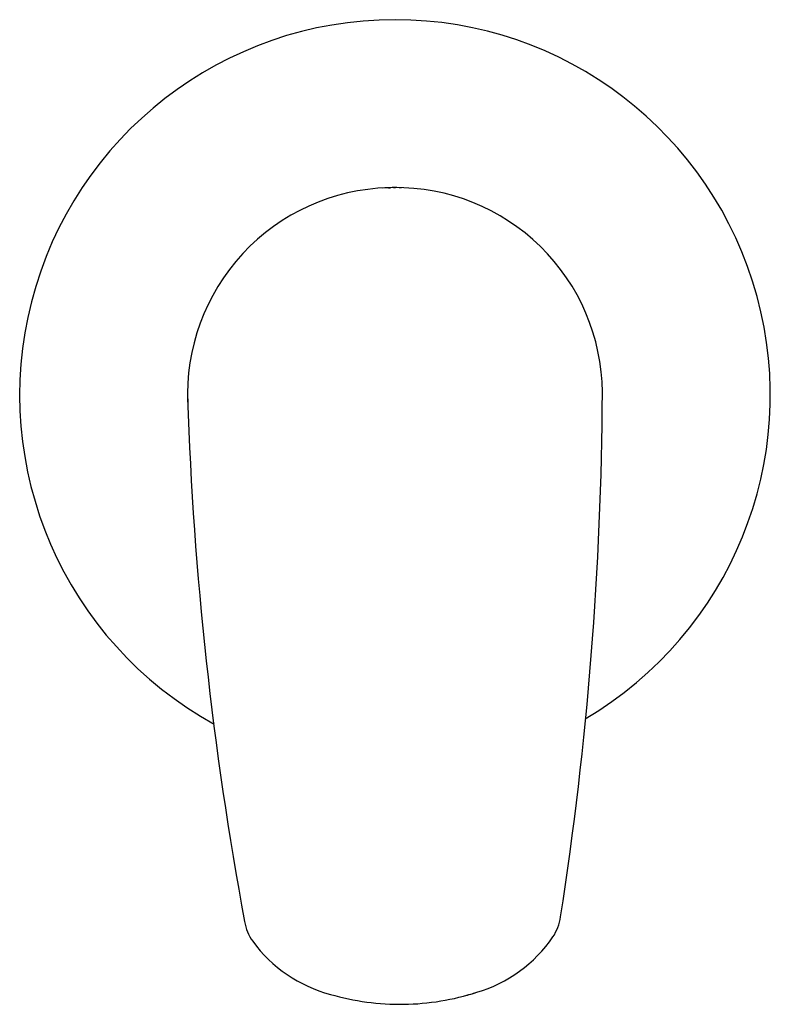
# Model space of a CAD drawing. Header units: millimetres. Extents: x -0.0286 to 0.0284, y -0.0463 to 0.0284.
import ezdxf

# ---------------------------------------------------------------- set-up
doc = ezdxf.new("R2010")
doc.units = ezdxf.units.MM
doc.layers.add('BLOCKS', color=3, linetype='Continuous')

msp = doc.modelspace()

# ---------------------------------------------------------------- linework, layer by layer
at = {"layer": 'BLOCKS'}
for centre, radius, start, end in [((-8.10198150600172e-05, -8.264154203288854e-05), 0.0285, 90, 241.2078594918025), ((-8.10198150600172e-05, -8.264154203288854e-05), 0.0285, 300.4587983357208, 90), ((-0.0001649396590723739, -1.891603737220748e-06), 0.0156672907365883, 91.53983130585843, 182.722942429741), ((-8.508882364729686e-05, -0.0002346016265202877), 0.01590223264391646, 90.8019423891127, 93.40130207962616), ((-7.263842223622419e-05, -0.0002418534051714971), 0.01590966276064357, 88.24825787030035, 90.84641035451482), ((0, 0), 0.01566781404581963, 0.5265642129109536, 90.69922409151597), ((-0.2513667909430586, 0.001412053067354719), 0.2670371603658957, 351.1439455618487, 359.727335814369), ((-8.101981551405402e-05, -8.264154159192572e-05), 0.01574999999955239, 180.8240538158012, 180.824479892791), ((0.2498516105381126, 0.008505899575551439), 0.2658272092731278, 181.90070603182, 190.523570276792), ((-0.007797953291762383, -0.03940149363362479), 0.003761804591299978, 189.8462726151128, 214.7782296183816), ((0.008761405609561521, -0.03916222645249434), 0.003763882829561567, 326.8692407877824, 351.800893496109), ((-0.002209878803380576, -0.03517331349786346), 0.01076719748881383, 216.2973222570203, 255.0551406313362), ((0.003054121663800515, -0.03509599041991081), 0.01076950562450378, 286.582695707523, 325.3483170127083), ((0.0003110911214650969, -0.02732982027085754), 0.01900000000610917, 253.8097828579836, 270.8244798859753), ((0.0003110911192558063, -0.02732982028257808), 0.01899999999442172, 270.8244798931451, 287.8266737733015), ((9.514721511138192e-05, -0.02659446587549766), 0.01976617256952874, 284.9097605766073, 287.7700246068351)]:
    msp.add_arc(centre, radius, start, end, dxfattribs=at)
for points, knots in [([(-0.0005799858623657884, 0.01566035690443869), (-0.0005799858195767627, 0.01566035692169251), (-0.0005790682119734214, 0.01566038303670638), (-0.0005739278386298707, 0.01566052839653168), (-0.0005670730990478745, 0.01566072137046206), (-0.0005314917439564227, 0.01566168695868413), (-0.0004817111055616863, 0.01566297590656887), (-0.000417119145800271, 0.01566418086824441), (-0.0004143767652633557, 0.01566423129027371), (-0.000411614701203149, 0.0156642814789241)], [1.163570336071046, 1.163570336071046, 1.163570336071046, 1.163570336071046, 1.396588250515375, 1.396588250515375, 1.892340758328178, 1.892340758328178, 3.422669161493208, 3.422669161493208, 3.489958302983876, 3.489958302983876, 3.489958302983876, 3.489958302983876]), ([(-0.0002036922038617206, 0.01566727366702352), (-0.0001307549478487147, 0.01566808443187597), (-7.970870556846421e-05, 0.01566814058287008), (-4.639034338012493e-05, 0.01566818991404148), (-4.039217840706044e-05, 0.0156681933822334), (-3.603138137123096e-05, 0.01566819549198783), (-3.527780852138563e-05, 0.0156681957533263), (-3.527776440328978e-05, 0.01566819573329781)], [0.2562089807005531, 0.2562089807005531, 0.2562089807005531, 0.2562089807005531, 0.8623226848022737, 0.8623226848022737, 1.045530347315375, 1.045530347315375, 1.12886287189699, 1.12886287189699, 1.12886287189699, 1.12886287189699]), ([(0.01566734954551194, 0.0001439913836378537), (0.01566734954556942, 0.0001439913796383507), (0.01566734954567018, 0.0001439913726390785), (0.01566734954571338, 0.0001439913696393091), (0.01566734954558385, 0.000143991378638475), (0.01566734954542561, 0.0001439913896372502), (0.01566734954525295, 0.0001439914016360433), (0.01566734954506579, 0.0001439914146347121), (0.01566734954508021, 0.0001439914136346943), (0.01566734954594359, 0.0001439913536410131), (0.01566734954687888, 0.0001439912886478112), (0.01566734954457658, 0.0001439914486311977), (0.01566734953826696, 0.0001439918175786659), (0.01566734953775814, 0.0001439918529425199), (0.01566734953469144, 0.0001439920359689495), (0.01566734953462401, 0.0001439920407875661)], [0, 0, 0, 0, 0.04038909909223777, 0.06337470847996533, 0.07405525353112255, 0.08077819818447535, 0.09221570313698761, 0.09865948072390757, 0.1184884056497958, 0.1267494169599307, 0.1481105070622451, 0.157855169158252, 0.1774491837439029, 0.1837866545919, 0.1878887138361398, 0.1878887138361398, 0.1878887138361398, 0.1878887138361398]), ([(-0.01582939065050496, -0.0003091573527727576), (-0.01582939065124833, -0.0003091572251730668), (-0.0158293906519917, -0.0003091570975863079), (-0.01582939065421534, -0.0003091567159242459), (-0.01582939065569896, -0.0003091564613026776), (-0.01582939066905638, -0.0003091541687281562), (-0.01582939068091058, -0.0003091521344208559), (-0.01582939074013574, -0.0003091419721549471), (-0.0158293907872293, -0.0003091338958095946), (-0.01582939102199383, -0.0003090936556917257), (-0.01582939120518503, -0.0003090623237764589), (-0.0158293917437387, -0.0003089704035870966), (-0.0158293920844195, -0.000308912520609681), (-0.01582939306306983, -0.0003087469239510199), (-0.01582939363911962, -0.0003086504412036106), (-0.01582939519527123, -0.0003083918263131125), (-0.0158293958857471, -0.0003082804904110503), (-0.01582939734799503, -0.0003080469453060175), (-0.01582939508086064, -0.0003084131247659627), (-0.01582937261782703, -0.0003115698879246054), (-0.01582938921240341, -0.0003092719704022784), (-0.0158293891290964, -0.0003092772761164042), (-0.01582938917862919, -0.0003092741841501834), (-0.01582938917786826, -0.0003092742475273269)], [0, 0, 0, 0, 2.144706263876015e-05, 2.144706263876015e-05, 6.44595415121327e-05, 6.44595415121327e-05, 0.0004084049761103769, 0.0004084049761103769, 0.00178552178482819, 0.00178552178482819, 0.007316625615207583, 0.007316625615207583, 0.01848024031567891, 0.01848024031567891, 0.04131836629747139, 0.04131836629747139, 0.09018418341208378, 0.09018418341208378, 0.2555225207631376, 0.2555225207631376, 1.21461803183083, 1.21461803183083, 3.612330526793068, 3.612330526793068, 3.612330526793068, 3.612330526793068])]:
    msp.add_open_spline(points, degree=3, knots=knots, dxfattribs=at)
msp.add_open_spline([(0.01566734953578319, 0.0001439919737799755), (0.01566736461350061, 0.0001429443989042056), (0.01566724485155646, 0.0001529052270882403), (0.01566737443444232, 0.0001390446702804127)], degree=3, dxfattribs=at)

doc.saveas('drawing.dxf')
